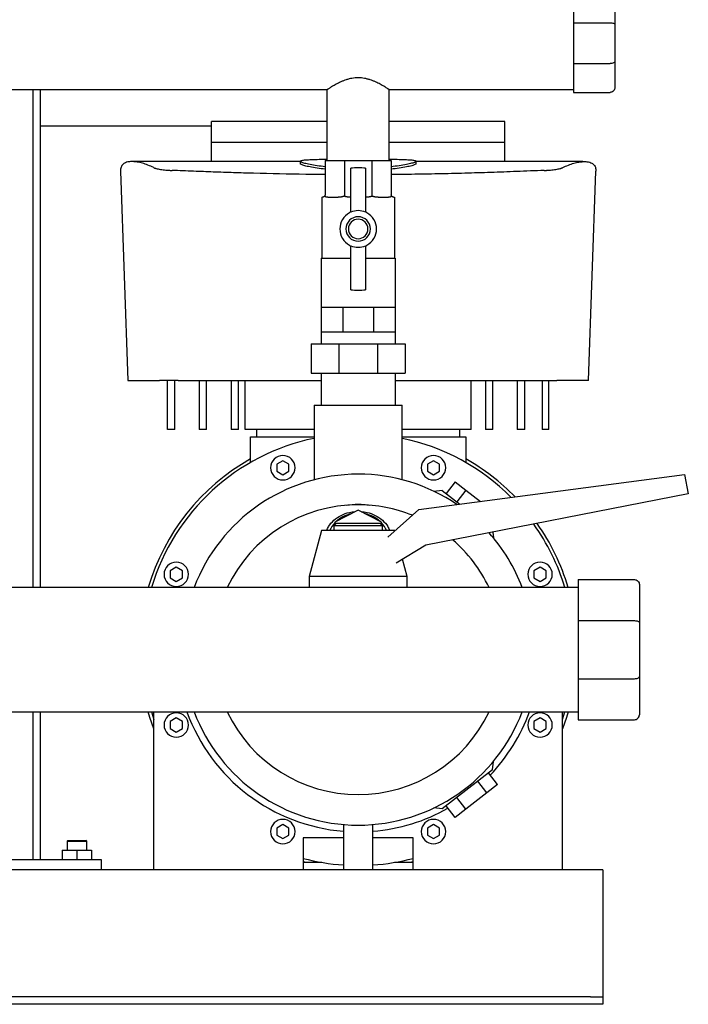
# Model space of a CAD drawing. Header units: millimetres. Extents: x 13 to 1887, y 14 to 894.
# Tile 7 of 8: x 1613 to 1887, y 14 to 417. Entities that reach past the tile are written whole.
import ezdxf

# ---------------------------------------------------------------- set-up
doc = ezdxf.new("R2010")
doc.units = ezdxf.units.MM

msp = doc.modelspace()

# ---------------------------------------------------------------- linework, layer by layer
at = {"color": 7, "linetype": 'Continuous', "lineweight": 25}
for p, q in [((1839.59, 427.43), (1839.59, 415.62)), ((1856.59, 425.43), (1856.59, 414.79)), ((1839.59, 415.62), (1839.59, 398.93)), ((1839.59, 415.62), (1854.59, 415.62)), ((1856.59, 414.79), (1856.59, 399.76)), ((1839.59, 398.93), (1854.59, 398.93)), ((1839.59, 398.93), (1839.59, 387.13)), ((1856.59, 399.76), (1856.59, 389.13)), ((1738.89, 388.23), (1464.29, 388.23)), ((1618.59, 388.23), (1618.59, 184.68)), ((1621.59, 388.23), (1621.59, 184.68)), ((1738.89, 359.28), (1738.89, 388.23)), ((1839.59, 388.23), (1764.29, 388.23)), ((1764.29, 359.28), (1764.29, 388.23)), ((1839.59, 387.13), (1854.59, 387.13)), ((1738.89, 375.28), (1691.59, 375.28)), ((1691.59, 366.72), (1691.59, 375.28)), ((1811.59, 375.28), (1764.29, 375.28)), ((1811.59, 366.72), (1811.59, 375.28)), ((1691.59, 373.28), (1621.59, 373.28)), ((1691.59, 366.72), (1738.89, 366.72)), ((1764.29, 366.72), (1811.59, 366.72)), ((1727.9, 358.81), (1659.67, 358.81)), ((1727.9, 358.96), (1727.9, 357.96)), ((1738.05, 359.28), (1745.98, 359.28)), ((1738.05, 359.28), (1738.05, 345.28)), ((1745.98, 359.28), (1745.98, 345.28)), ((1745.98, 359.28), (1757.2, 359.28)), ((1757.2, 359.28), (1757.2, 345.28)), ((1757.2, 359.28), (1765.14, 359.28)), ((1765.14, 359.28), (1765.14, 345.28)), ((1775.28, 357.96), (1775.28, 358.96)), ((1843.51, 358.81), (1775.28, 358.81)), ((1654.42, 354.93), (1657.39, 269.28)), ((1748.59, 338.15), (1748.59, 356.1)), ((1754.59, 356.1), (1754.59, 338.15)), ((1845.79, 269.28), (1848.76, 354.93)), ((1736.75, 344.28), (1736.75, 319.28)), ((1736.75, 344.28), (1737.05, 344.28)), ((1739.21, 344.28), (1743.41, 344.28)), ((1759.78, 344.28), (1763.98, 344.28)), ((1766.14, 344.28), (1766.44, 344.28)), ((1766.44, 344.28), (1766.44, 319.28)), ((1748.59, 306.46), (1748.59, 324.4)), ((1754.59, 324.4), (1754.59, 306.46)), ((1736.45, 319.28), (1736.45, 299.28)), ((1736.45, 319.28), (1748.59, 319.28)), ((1754.59, 319.28), (1766.74, 319.28)), ((1766.74, 319.28), (1766.74, 299.28)), ((1736.45, 299.28), (1736.45, 289.28)), ((1736.45, 299.28), (1740.88, 299.28)), ((1740.88, 299.28), (1745.32, 299.28)), ((1745.32, 299.28), (1745.32, 289.28)), ((1745.32, 299.28), (1751.59, 299.28)), ((1751.59, 299.28), (1757.86, 299.28)), ((1757.86, 299.28), (1757.86, 289.28)), ((1757.86, 299.28), (1762.3, 299.28)), ((1762.3, 299.28), (1766.74, 299.28)), ((1766.74, 299.28), (1766.74, 289.28)), ((1736.45, 289.28), (1740.88, 289.28)), ((1736.45, 289.28), (1736.45, 284.28)), ((1740.88, 289.28), (1745.32, 289.28)), ((1745.32, 289.28), (1751.59, 289.28)), ((1751.59, 289.28), (1757.86, 289.28)), ((1757.86, 289.28), (1762.3, 289.28)), ((1762.3, 289.28), (1766.74, 289.28)), ((1766.74, 289.28), (1766.74, 284.28)), ((1732.42, 284.28), (1732.42, 272.28)), ((1732.42, 284.28), (1743.65, 284.28)), ((1743.65, 284.28), (1743.65, 272.28)), ((1743.65, 284.28), (1759.53, 284.28)), ((1759.53, 284.28), (1759.53, 272.28)), ((1759.53, 284.28), (1770.76, 284.28)), ((1770.76, 284.28), (1770.76, 272.28)), ((1732.42, 272.28), (1743.65, 272.28)), ((1736.45, 272.28), (1736.45, 259.28)), ((1743.65, 272.28), (1759.53, 272.28)), ((1759.53, 272.28), (1770.76, 272.28)), ((1766.74, 272.28), (1766.74, 259.28)), ((1657.39, 269.28), (1670.4, 269.28)), ((1673.59, 249.28), (1673.59, 269.28)), ((1676.59, 249.28), (1676.59, 269.28)), ((1677.95, 269.28), (1736.45, 269.28)), ((1686.59, 269.28), (1686.59, 249.28)), ((1689.59, 249.28), (1689.59, 269.28)), ((1699.59, 269.28), (1699.59, 249.28)), ((1702.59, 249.28), (1702.59, 269.28)), ((1705.33, 249.28), (1705.33, 269.28)), ((1766.74, 269.28), (1825.23, 269.28)), ((1797.86, 249.28), (1797.86, 269.28)), ((1803.59, 269.28), (1803.59, 249.28)), ((1806.59, 249.28), (1806.59, 269.28)), ((1816.59, 269.28), (1816.59, 249.28)), ((1819.8, 249.28), (1819.8, 269.28)), ((1826.77, 269.28), (1826.77, 249.28)), ((1829.59, 249.28), (1829.59, 269.28)), ((1845.79, 269.28), (1832.79, 269.28)), ((1733.59, 259.28), (1733.59, 228.73)), ((1733.59, 259.28), (1751.59, 259.28)), ((1751.59, 259.28), (1769.59, 259.28)), ((1769.59, 228.73), (1769.59, 259.28)), ((1676.59, 249.28), (1673.59, 249.28)), ((1689.59, 249.28), (1686.59, 249.28)), ((1702.59, 249.28), (1699.59, 249.28)), ((1733.59, 249.28), (1705.33, 249.28)), ((1707.59, 235.78), (1707.59, 246.28)), ((1707.59, 246.28), (1710.59, 246.28)), ((1710.09, 246.28), (1710.09, 249.28)), ((1710.59, 246.28), (1733.59, 246.28)), ((1797.86, 249.28), (1769.59, 249.28)), ((1769.59, 246.28), (1792.59, 246.28)), ((1792.59, 246.28), (1795.59, 246.28)), ((1793.09, 249.28), (1793.09, 246.28)), ((1795.59, 246.28), (1795.59, 235.78)), ((1806.59, 249.28), (1803.59, 249.28)), ((1819.8, 249.28), (1816.59, 249.28)), ((1829.59, 249.28), (1826.77, 249.28)), ((1720.79, 236.54), (1718.29, 235.09)), ((1718.29, 235.09), (1718.29, 232.21)), ((1723.29, 235.09), (1720.79, 236.54)), ((1723.29, 232.21), (1723.29, 235.09)), ((1782.4, 236.54), (1779.9, 235.09)), ((1779.9, 235.09), (1779.9, 232.21)), ((1784.9, 235.09), (1782.4, 236.54)), ((1784.9, 232.21), (1784.9, 235.09)), ((1718.29, 232.21), (1720.79, 230.76)), ((1720.79, 230.76), (1723.29, 232.21)), ((1776.43, 216.52), (1885.04, 230.93)), ((1779.9, 232.21), (1782.4, 230.76)), ((1782.4, 230.76), (1784.9, 232.21)), ((1885.04, 230.93), (1886.59, 222.93)), ((1791.28, 227.89), (1787.58, 223.16)), ((1791.28, 227.89), (1795.6, 224.51)), ((1886.59, 222.93), (1779.24, 202.06)), ((1785.98, 224.41), (1782.57, 223.99)), ((1785.98, 224.41), (1793.23, 218.75)), ((1795.6, 224.51), (1791.9, 219.78)), ((1795.6, 224.51), (1801.56, 219.85)), ((1751.59, 216.37), (1742.09, 211.44)), ((1761.09, 211.44), (1751.59, 216.37)), ((1763.7, 205.28), (1776.43, 216.52)), ((1742.59, 210.93), (1741.59, 209.93)), ((1741.59, 209.93), (1741.59, 207.93)), ((1751.59, 209.93), (1741.59, 209.93)), ((1742.09, 211.44), (1742.09, 210.43)), ((1742.59, 210.93), (1751.59, 210.93)), ((1751.59, 210.93), (1760.59, 210.93)), ((1761.59, 209.93), (1751.59, 209.93)), ((1761.59, 209.93), (1760.59, 210.93)), ((1761.09, 210.43), (1761.09, 211.44)), ((1761.59, 207.93), (1761.59, 209.93)), ((1736.59, 207.93), (1731.59, 189.18)), ((1751.59, 207.93), (1736.59, 207.93)), ((1766.59, 207.93), (1751.59, 207.93)), ((1766.59, 207.93), (1766.59, 207.93)), ((1806.6, 207.38), (1806.89, 205)), ((1779.24, 202.06), (1767.19, 194.69)), ((1771.59, 189.18), (1769.71, 196.23)), ((1677.22, 192.97), (1674.72, 191.53)), ((1674.72, 191.53), (1674.72, 188.64)), ((1679.72, 191.53), (1677.22, 192.97)), ((1679.72, 188.64), (1679.72, 191.53)), ((1825.96, 192.97), (1823.46, 191.53)), ((1823.46, 191.53), (1823.46, 188.64)), ((1828.46, 191.53), (1825.96, 192.97)), ((1828.46, 188.64), (1828.46, 191.53)), ((1674.72, 188.64), (1677.22, 187.2)), ((1677.22, 187.2), (1679.72, 188.64)), ((1731.59, 189.18), (1731.59, 184.68)), ((1751.59, 189.18), (1731.59, 189.18)), ((1771.59, 189.18), (1751.59, 189.18)), ((1771.59, 184.68), (1771.59, 189.18)), ((1823.46, 188.64), (1825.96, 187.2)), ((1825.96, 187.2), (1828.46, 188.64)), ((1841.59, 187.93), (1864.59, 187.93)), ((1841.59, 187.93), (1841.59, 171.14)), ((1866.59, 185.93), (1866.59, 170.32)), ((1841.59, 184.68), (1459.94, 184.68)), ((1841.59, 171.14), (1841.59, 147.41)), ((1841.59, 171.14), (1864.59, 171.14)), ((1866.59, 170.32), (1866.59, 148.24)), ((1841.59, 147.41), (1864.59, 147.41)), ((1841.59, 147.41), (1841.59, 130.63)), ((1866.59, 148.24), (1866.59, 132.63)), ((1069.09, 133.88), (1841.59, 133.88)), ((1618.59, 133.88), (1618.59, 73.28)), ((1621.59, 133.88), (1621.59, 73.28)), ((1667.08, 133.88), (1668.09, 130.71)), ((1668.09, 69.28), (1668.09, 133.88)), ((1835.09, 130.71), (1836.11, 133.88)), ((1835.09, 69.28), (1835.09, 133.88)), ((1677.22, 131.36), (1674.72, 129.91)), ((1674.72, 129.91), (1674.72, 127.03)), ((1679.72, 129.91), (1677.22, 131.36)), ((1679.72, 127.03), (1679.72, 129.91)), ((1825.96, 131.36), (1823.46, 129.91)), ((1823.46, 129.91), (1823.46, 127.03)), ((1828.46, 129.91), (1825.96, 131.36)), ((1828.46, 127.03), (1828.46, 129.91)), ((1841.59, 130.63), (1864.59, 130.63)), ((1674.72, 127.03), (1677.22, 125.58)), ((1677.22, 125.58), (1679.72, 127.03)), ((1823.46, 127.03), (1825.96, 125.58)), ((1825.96, 125.58), (1828.46, 127.03)), ((1806.47, 110.15), (1806.89, 113.56)), ((1806.47, 110.15), (1785.98, 94.14)), ((1808.56, 104.17), (1804.87, 108.9)), ((1804.24, 100.79), (1800.55, 105.52)), ((1804.24, 100.79), (1795.6, 94.04)), ((1808.56, 104.17), (1804.24, 100.79)), ((1795.6, 94.04), (1791.9, 98.77)), ((1785.98, 94.14), (1782.57, 94.56)), ((1791.28, 90.66), (1787.58, 95.39)), ((1795.6, 94.04), (1791.28, 90.66)), ((1720.79, 87.79), (1718.29, 86.35)), ((1718.29, 86.35), (1718.29, 83.46)), ((1723.29, 86.35), (1720.79, 87.79)), ((1723.29, 83.46), (1723.29, 86.35)), ((1745.59, 87.78), (1745.59, 69.28)), ((1757.59, 69.28), (1757.59, 87.78)), ((1782.4, 87.79), (1779.9, 86.35)), ((1779.9, 86.35), (1779.9, 83.46)), ((1784.9, 86.35), (1782.4, 87.79)), ((1784.9, 83.46), (1784.9, 86.35)), ((1632.89, 81.28), (1632.59, 80.98)), ((1632.59, 80.98), (1632.59, 77.28)), ((1632.59, 80.98), (1633.24, 80.98)), ((1632.89, 81.28), (1633.49, 81.28)), ((1633.24, 80.98), (1640.59, 80.98)), ((1633.49, 81.28), (1640.29, 81.28)), ((1640.59, 80.98), (1640.29, 81.28)), ((1640.59, 77.28), (1640.59, 80.98)), ((1718.29, 83.46), (1720.79, 82.02)), ((1720.79, 82.02), (1723.29, 83.46)), ((1745.59, 82.28), (1729.09, 82.28)), ((1729.09, 82.28), (1729.09, 69.28)), ((1774.09, 82.28), (1757.59, 82.28)), ((1774.09, 69.28), (1774.09, 82.28)), ((1779.9, 83.46), (1782.4, 82.02)), ((1782.4, 82.02), (1784.9, 83.46)), ((1630.59, 77.28), (1630.59, 73.28)), ((1630.59, 77.28), (1636.59, 77.28)), ((1636.59, 77.28), (1636.59, 73.28)), ((1636.59, 77.28), (1642.59, 77.28)), ((1642.59, 77.28), (1642.59, 73.28)), ((1646.59, 73.28), (1556.59, 73.28)), ((1646.59, 69.28), (1646.59, 73.28)), ((1668.09, 69.28), (1535.09, 69.28)), ((1729.09, 69.28), (1668.09, 69.28)), ((1736.79, 72.28), (1729.09, 72.28)), ((1745.59, 69.28), (1729.09, 69.28)), ((1751.59, 69.28), (1745.59, 69.28)), ((1757.59, 69.28), (1751.59, 69.28)), ((1774.09, 69.28), (1757.59, 69.28)), ((1774.09, 72.28), (1766.39, 72.28)), ((1835.09, 69.28), (1774.09, 69.28)), ((1851.59, 69.28), (1835.09, 69.28)), ((1851.59, 69.28), (1851.59, 64.28)), ((1851.59, 64.28), (1851.59, 19.28)), ((1846.59, 17.28), (1056.59, 17.28)), ((1846.59, 17.28), (1851.59, 17.28)), ((1851.59, 19.28), (1851.59, 17.28)), ((1851.59, 17.28), (1851.59, 14.28)), ((1846.59, 14.28), (1056.59, 14.28)), ((1851.59, 14.28), (1846.59, 14.28))]:
    msp.add_line(p, q, dxfattribs=at)
at = {"color": 7, "linetype": 'Continuous', "lineweight": 25, "flags": 128}
for points in [[(1668.09, 126.92), (1666.42, 131.6), (1665.72, 133.88)], [(1837.46, 133.88), (1836.76, 131.6), (1835.09, 126.92)], [(1730.37, 72.28), (1729.32, 72.54), (1729.09, 72.6)], [(1774.09, 72.6), (1773.86, 72.54), (1772.81, 72.28)]]:
    msp.add_lwpolyline(points, dxfattribs=at)
at = {"color": 7, "linetype": 'Continuous', "lineweight": 25}
for centre, radius, start, end in [((1751.59, 331.28), 25, 83.1079, 96.8921), ((1747.59, 338.78), 1, 298.0725, 0), ((1751.59, 331.28), 7.5, 66.4218, 113.5782), ((1755.59, 338.78), 1, 180, 241.9275), ((1751.59, 331.28), 7.5, 118.0725, 241.9275), ((1751.59, 331.28), 5, 90, 270), ((1751.59, 331.28), 4, 90, 270), ((1751.59, 331.28), 5, 270, 90), ((1751.59, 331.28), 4, 270, 90), ((1751.59, 331.28), 7.5, 298.0725, 61.9275), ((1747.59, 323.78), 1, 0, 61.9275), ((1751.59, 331.28), 7.5, 246.4218, 270), ((1751.59, 331.28), 7.5, 270, 293.5782), ((1755.59, 323.78), 1, 118.0725, 180), ((1751.59, 331.28), 25, 263.1079, 270), ((1751.59, 331.28), 25, 270, 276.8921), ((1751.59, 159.28), 88.25, 101.769, 163.2726), ((1751.59, 159.28), 88.25, 44.8556, 78.231), ((1720.79, 233.65), 5, 90, 270), ((1720.79, 233.65), 5, 270, 90), ((1782.4, 233.65), 5, 90, 270), ((1782.4, 233.65), 5, 270, 90), ((1751.59, 159.28), 89.55, 119.4291, 163.5224), ((1751.59, 159.28), 89.55, 44.2247, 60.5709), ((1751.59, 159.28), 71.75, 90, 159.2674), ((1751.59, 159.28), 71.75, 55.7432, 90), ((1751.59, 159.28), 59.25, 90, 154.6154), ((1751.59, 159.28), 59.25, 67.9775, 90), ((1751.31, 202.19), 12.88, 102.5938, 132.2575), ((1751.87, 202.19), 12.88, 47.7425, 77.4062), ((1750.15, 203.48), 11.15, 136.3275, 156.4956), ((1753.03, 203.48), 11.15, 23.5044, 43.6725), ((1751.59, 159.28), 88.25, 16.7274, 35.589), ((1751.59, 159.28), 89.55, 16.4776, 35.2089), ((1751.59, 159.28), 71.75, 20.7326, 41.7835), ((1751.59, 159.28), 59.25, 25.3846, 49.2993), ((1677.22, 190.08), 5, 90, 270), ((1677.22, 190.08), 5, 270, 90), ((1825.96, 190.08), 5, 90, 270), ((1825.96, 190.08), 5, 270, 90), ((1677.22, 128.47), 5, 90, 270), ((1677.22, 128.47), 5, 270, 90), ((1751.59, 159.28), 74.5, 199.9341, 265.3806), ((1751.59, 159.28), 71.75, 200.7326, 270), ((1751.59, 159.28), 59.25, 205.3846, 270), ((1751.59, 159.28), 59.25, 270, 334.6154), ((1751.59, 159.28), 71.75, 270, 339.2674), ((1751.59, 159.28), 74.5, 316.4672, 340.0659), ((1825.96, 128.47), 5, 90, 270), ((1825.96, 128.47), 5, 270, 90), ((1751.59, 159.28), 74.5, 274.6194, 299.5328), ((1720.79, 84.9), 5, 90, 270), ((1720.79, 84.9), 5, 270, 90), ((1782.4, 84.9), 5, 90, 270), ((1782.4, 84.9), 5, 270, 90), ((1751.59, 159.28), 88.25, 255.2289, 266.1015), ((1751.59, 159.28), 88.25, 273.8985, 284.7711)]:
    msp.add_arc(centre, radius, start, end, dxfattribs=at)
for points, knots in [([(1854.59, 415.62), (1854.83, 415.62), (1855.08, 415.61), (1855.57, 415.52), (1855.81, 415.46), (1856.2, 415.3), (1856.35, 415.2), (1856.55, 415), (1856.59, 414.89), (1856.59, 414.79)], [0, 0, 0, 0, 0.25, 0.25, 0.5, 0.5, 0.75, 0.75, 1, 1, 1, 1]), ([(1856.59, 399.76), (1856.59, 399.66), (1856.55, 399.56), (1856.35, 399.35), (1856.2, 399.25), (1855.81, 399.09), (1855.57, 399.03), (1855.08, 398.95), (1854.83, 398.93), (1854.59, 398.93)], [0, 0, 0, 0, 0.25, 0.25, 0.5, 0.5, 0.75, 0.75, 1, 1, 1, 1]), ([(1764.29, 388.23), (1764.29, 388.23), (1764.29, 388.23), (1764.28, 388.24), (1764.26, 388.25), (1764.23, 388.27), (1764.19, 388.29), (1764.15, 388.32), (1764.09, 388.36), (1763.98, 388.44), (1763.74, 388.59), (1763.31, 388.87), (1762.76, 389.21), (1762.14, 389.59), (1761.4, 390.02), (1760.59, 390.47), (1759.66, 390.95), (1758.67, 391.42), (1757.63, 391.86), (1756.51, 392.26), (1755.37, 392.6), (1753.74, 392.96), (1751.61, 393.16), (1749.47, 392.96), (1747.84, 392.6), (1746.69, 392.27), (1745.56, 391.86), (1744.52, 391.42), (1743.52, 390.95), (1742.6, 390.47), (1741.78, 390.03), (1741.05, 389.59), (1740.42, 389.21), (1739.88, 388.87), (1739.45, 388.59), (1739.18, 388.42), (1739.03, 388.32), (1738.95, 388.27), (1738.9, 388.23), (1738.89, 388.23), (1738.89, 388.23)], [0, 0, 0, 0, 0.007713, 0.015445, 0.023201, 0.03098, 0.038787, 0.046622, 0.054488, 0.062387, 0.093031, 0.124984, 0.154997, 0.187465, 0.215862, 0.24992, 0.281202, 0.312515, 0.346072, 0.37462, 0.407258, 0.437247, 0.499736, 0.562006, 0.592025, 0.624681, 0.653498, 0.687401, 0.718648, 0.750063, 0.784024, 0.812345, 0.844892, 0.874972, 0.906835, 0.937398, 0.953218, 0.968914, 0.984502, 1, 1, 1, 1]), ([(1856.59, 389.13), (1856.59, 388.89), (1856.55, 388.64), (1856.35, 388.14), (1856.2, 387.91), (1855.81, 387.52), (1855.57, 387.36), (1855.08, 387.17), (1854.83, 387.13), (1854.59, 387.13)], [0, 0, 0, 0, 0.25, 0.25, 0.5, 0.5, 0.75, 0.75, 1, 1, 1, 1]), ([(1667.97, 356.36), (1667.17, 356.73), (1665.53, 357.49), (1663.32, 358.21), (1661.32, 358.66), (1659.57, 358.85), (1658.08, 358.81), (1656.6, 358.52), (1655.34, 357.82), (1654.49, 356.63), (1654.44, 355.49), (1654.42, 354.93)], [0, 0, 0, 0, 0.089077, 0.184285, 0.281478, 0.373787, 0.469109, 0.563681, 0.712194, 0.861097, 1, 1, 1, 1]), ([(1738.05, 356.7), (1736.94, 356.84), (1734.6, 357.13), (1731.8, 357.63), (1729.58, 358.12), (1728.22, 358.58), (1727.75, 358.96), (1728.2, 359.27), (1729.54, 359.5), (1731.73, 359.65), (1734.73, 359.74), (1737.19, 359.78), (1738.73, 359.79), (1738.89, 359.79)], [0, 0, 0, 0, 0.089327, 0.189171, 0.288941, 0.388928, 0.488542, 0.588677, 0.688231, 0.788317, 0.888115, 0.987924, 1, 1, 1, 1]), ([(1764.29, 359.79), (1764.45, 359.79), (1765.98, 359.78), (1768.44, 359.74), (1771.44, 359.65), (1773.63, 359.5), (1774.98, 359.27), (1775.43, 358.97), (1774.96, 358.58), (1773.61, 358.13), (1771.4, 357.63), (1768.59, 357.13), (1766.24, 356.84), (1765.14, 356.7)], [0, 0, 0, 0, 0.011346, 0.111179, 0.211312, 0.310871, 0.410952, 0.510751, 0.610555, 0.710638, 0.810207, 0.910343, 1, 1, 1, 1]), ([(1835.22, 356.36), (1836.01, 356.73), (1837.65, 357.49), (1839.86, 358.21), (1841.86, 358.66), (1843.61, 358.85), (1845.1, 358.81), (1846.59, 358.52), (1847.85, 357.82), (1848.69, 356.63), (1848.74, 355.49), (1848.76, 354.93)], [0, 0, 0, 0, 0.089079, 0.184286, 0.281479, 0.37379, 0.469111, 0.563683, 0.712196, 0.861101, 1, 1, 1, 1]), ([(1667.97, 356.36), (1667.99, 356.35), (1668.05, 356.32), (1668.15, 356.28), (1668.25, 356.24), (1668.36, 356.2), (1668.48, 356.16), (1668.61, 356.12), (1668.74, 356.07), (1668.89, 356.03), (1669.22, 355.95), (1669.79, 355.82), (1670.72, 355.65), (1671.76, 355.5), (1672.69, 355.4), (1673.42, 355.34), (1673.93, 355.3), (1674.44, 355.26), (1674.96, 355.23), (1675.31, 355.22), (1675.48, 355.21)], [0, 0, 0, 0, 0.02789, 0.055681, 0.0834, 0.111073, 0.138726, 0.166387, 0.194083, 0.221839, 0.249681, 0.374933, 0.499623, 0.625112, 0.74969, 0.800178, 0.850295, 0.900201, 0.950051, 1, 1, 1, 1]), ([(1738.05, 353.55), (1735.43, 353.57), (1725.65, 353.62), (1713.19, 353.9), (1700.59, 354.27), (1692.42, 354.56), (1684.01, 354.87), (1678.42, 355.09), (1675.48, 355.21)], [0, 0, 0, 0, 0.124497, 0.464254, 0.594352, 0.728394, 0.857297, 1, 1, 1, 1]), ([(1738.05, 355.7), (1736.93, 355.84), (1734.59, 356.13), (1731.79, 356.63), (1729.55, 357.13), (1728.29, 357.58), (1727.76, 357.85), (1727.91, 357.96), (1727.9, 357.96)], [0, 0, 0, 0, 0.1836913, 0.3876316, 0.59056, 0.7946712, 0.9976279, 1, 1, 1, 1]), ([(1775.28, 357.96), (1775.27, 357.96), (1775.43, 357.85), (1774.9, 357.58), (1773.63, 357.13), (1771.4, 356.63), (1768.59, 356.13), (1766.24, 355.84), (1765.14, 355.7)], [0, 0, 0, 0, 0.002036, 0.205615, 0.409763, 0.612862, 0.817119, 1, 1, 1, 1]), ([(1827.7, 355.21), (1823.93, 355.06), (1816.68, 354.77), (1805.84, 354.38), (1795.16, 354.04), (1784.35, 353.79), (1774.31, 353.61), (1767.9, 353.55), (1765.14, 353.53)], [0, 0, 0, 0, 0.183129, 0.351992, 0.522053, 0.695302, 0.868473, 1, 1, 1, 1]), ([(1827.7, 355.21), (1827.8, 355.21), (1827.99, 355.22), (1828.28, 355.24), (1828.57, 355.25), (1828.86, 355.27), (1829.14, 355.29), (1829.42, 355.31), (1829.7, 355.33), (1829.97, 355.35), (1830.55, 355.41), (1831.41, 355.5), (1832.46, 355.65), (1833.38, 355.82), (1834.01, 355.96), (1834.41, 356.07), (1834.66, 356.14), (1834.87, 356.21), (1835.06, 356.29), (1835.16, 356.34), (1835.22, 356.36)], [0, 0, 0, 0, 0.027693, 0.055336, 0.082955, 0.110577, 0.138228, 0.165934, 0.193722, 0.221619, 0.249653, 0.37413, 0.499566, 0.624285, 0.749617, 0.799804, 0.849779, 0.899699, 0.94972, 1, 1, 1, 1]), ([(1737.88, 344.72), (1737.86, 344.7), (1737.83, 344.66), (1737.79, 344.6), (1737.74, 344.55), (1737.69, 344.51), (1737.63, 344.47), (1737.58, 344.43), (1737.52, 344.4), (1737.46, 344.37), (1737.36, 344.32), (1737.21, 344.28), (1737.1, 344.28), (1737.05, 344.28)], [0, 0, 0, 0, 0.043558, 0.089834, 0.139001, 0.191204, 0.246563, 0.305179, 0.367139, 0.432513, 0.501363, 0.727535, 1, 1, 1, 1]), ([(1738.05, 345.28), (1738.05, 345.18), (1738.03, 345.08), (1737.97, 344.89), (1737.93, 344.8), (1737.88, 344.72)], [0, 0, 0, 0, 0.5, 0.5, 1, 1, 1, 1]), ([(1739.21, 344.28), (1739.15, 344.28), (1739.03, 344.28), (1738.87, 344.29), (1738.72, 344.3), (1738.59, 344.32), (1738.45, 344.34), (1738.31, 344.39), (1738.18, 344.45), (1738.06, 344.52), (1737.96, 344.61), (1737.9, 344.68), (1737.88, 344.72)], [0, 0, 0, 0, 0.11467, 0.22187, 0.321639, 0.414022, 0.49908, 0.620392, 0.730617, 0.830194, 0.919716, 1, 1, 1, 1]), ([(1745.91, 344.72), (1745.88, 344.7), (1745.81, 344.66), (1745.69, 344.6), (1745.57, 344.55), (1745.44, 344.51), (1745.3, 344.47), (1745.15, 344.43), (1744.99, 344.4), (1744.82, 344.37), (1744.51, 344.32), (1744.03, 344.28), (1743.63, 344.28), (1743.41, 344.28)], [0, 0, 0, 0, 0.043558, 0.089834, 0.139001, 0.191204, 0.246563, 0.305179, 0.367139, 0.432513, 0.501363, 0.727535, 1, 1, 1, 1]), ([(1745.98, 345.28), (1745.98, 345.18), (1745.97, 345.08), (1745.95, 344.89), (1745.93, 344.8), (1745.91, 344.72)], [0, 0, 0, 0, 0.5, 0.5, 1, 1, 1, 1]), ([(1748.62, 344.28), (1748.51, 344.28), (1748.3, 344.28), (1748, 344.29), (1747.72, 344.3), (1747.46, 344.32), (1747.19, 344.34), (1746.9, 344.39), (1746.6, 344.45), (1746.34, 344.52), (1746.11, 344.61), (1745.97, 344.68), (1745.91, 344.72)], [0, 0, 0, 0, 0.11467, 0.22187, 0.321639, 0.414022, 0.49908, 0.620392, 0.730617, 0.830194, 0.919716, 1, 1, 1, 1]), ([(1757.27, 344.72), (1757.24, 344.7), (1757.17, 344.66), (1757.05, 344.6), (1756.93, 344.55), (1756.79, 344.51), (1756.65, 344.47), (1756.49, 344.43), (1756.32, 344.4), (1756.15, 344.37), (1755.82, 344.32), (1755.29, 344.28), (1754.82, 344.28), (1754.56, 344.28)], [0, 0, 0, 0, 0.043558, 0.089834, 0.139001, 0.191204, 0.246563, 0.305179, 0.367139, 0.432513, 0.501363, 0.727535, 1, 1, 1, 1]), ([(1757.2, 345.28), (1757.2, 345.18), (1757.21, 345.08), (1757.23, 344.89), (1757.25, 344.8), (1757.27, 344.72)], [0, 0, 0, 0, 0.5, 0.5, 1, 1, 1, 1]), ([(1759.78, 344.28), (1759.68, 344.28), (1759.5, 344.28), (1759.24, 344.29), (1758.99, 344.3), (1758.76, 344.32), (1758.5, 344.34), (1758.23, 344.39), (1757.95, 344.45), (1757.7, 344.52), (1757.47, 344.61), (1757.34, 344.68), (1757.27, 344.72)], [0, 0, 0, 0, 0.11467, 0.22187, 0.321639, 0.414022, 0.49908, 0.620392, 0.730617, 0.830194, 0.919716, 1, 1, 1, 1]), ([(1765.31, 344.72), (1765.29, 344.7), (1765.26, 344.66), (1765.21, 344.6), (1765.16, 344.55), (1765.1, 344.51), (1765.04, 344.47), (1764.96, 344.43), (1764.89, 344.4), (1764.8, 344.37), (1764.64, 344.32), (1764.38, 344.28), (1764.12, 344.28), (1763.98, 344.28)], [0, 0, 0, 0, 0.043558, 0.089834, 0.139001, 0.191204, 0.246563, 0.305179, 0.367139, 0.432513, 0.501363, 0.727535, 1, 1, 1, 1]), ([(1765.31, 344.72), (1765.25, 344.8), (1765.21, 344.89), (1765.15, 345.08), (1765.14, 345.18), (1765.14, 345.28)], [0, 0, 0, 0, 0.5, 0.5, 1, 1, 1, 1]), ([(1766.14, 344.28), (1766.11, 344.28), (1766.07, 344.28), (1766, 344.29), (1765.92, 344.3), (1765.85, 344.32), (1765.77, 344.34), (1765.68, 344.39), (1765.57, 344.45), (1765.48, 344.52), (1765.39, 344.61), (1765.33, 344.68), (1765.31, 344.72)], [0, 0, 0, 0, 0.1146702, 0.2218705, 0.3216387, 0.4140221, 0.4990801, 0.6203915, 0.7306171, 0.8301942, 0.9197163, 1, 1, 1, 1]), ([(1677.95, 269.28), (1677.85, 269.28), (1677.65, 269.28), (1677.36, 269.28), (1677.07, 269.28), (1676.78, 269.28), (1676.49, 269.28), (1676.21, 269.28), (1675.94, 269.28), (1675.66, 269.28), (1675.07, 269.28), (1674.21, 269.28), (1673.15, 269.28), (1672.22, 269.28), (1671.6, 269.28), (1671.19, 269.28), (1670.95, 269.28), (1670.74, 269.28), (1670.55, 269.28), (1670.45, 269.28), (1670.4, 269.28)], [0, 0, 0, 0, 0.027851, 0.055614, 0.083315, 0.110979, 0.138633, 0.166301, 0.194009, 0.221784, 0.24965, 0.374532, 0.499508, 0.624462, 0.749518, 0.799747, 0.849758, 0.899703, 0.949733, 1, 1, 1, 1]), ([(1825.23, 269.28), (1825.34, 269.28), (1825.56, 269.28), (1825.87, 269.28), (1826.19, 269.28), (1826.5, 269.28), (1826.81, 269.28), (1827.11, 269.28), (1827.41, 269.28), (1827.7, 269.28), (1827.99, 269.28), (1828.27, 269.28), (1828.54, 269.28), (1828.8, 269.28), (1829.06, 269.28), (1829.31, 269.28), (1829.55, 269.28), (1829.78, 269.28), (1830.08, 269.28), (1830.43, 269.28), (1830.82, 269.28), (1831.19, 269.28), (1831.53, 269.28), (1831.85, 269.28), (1832.14, 269.28), (1832.39, 269.28), (1832.61, 269.28), (1832.73, 269.28), (1832.79, 269.28)], [0, 0, 0, 0, 0.030149, 0.060298, 0.090427, 0.120515, 0.150545, 0.180495, 0.210348, 0.240083, 0.269683, 0.299129, 0.328403, 0.357488, 0.386368, 0.415027, 0.443449, 0.47162, 0.499526, 0.552557, 0.606493, 0.661233, 0.716668, 0.772683, 0.829152, 0.88595, 0.942943, 1, 1, 1, 1]), ([(1746.79, 218.33), (1748.38, 218.61), (1749.98, 218.76), (1753.2, 218.76), (1754.81, 218.61), (1756.39, 218.33)], [0, 0, 0, 0, 0.5, 0.5, 1, 1, 1, 1]), ([(1738.72, 207.93), (1738.95, 208.49), (1739.6, 210.08), (1741.62, 212.27), (1744.52, 214.27), (1747.52, 215.47), (1749.51, 215.63), (1750.28, 215.69)], [0, 0, 0, 0, 0.1305227, 0.3696581, 0.6089093, 0.8478874, 1, 1, 1, 1]), ([(1752.9, 215.69), (1753.68, 215.63), (1755.67, 215.47), (1758.67, 214.27), (1761.57, 212.27), (1763.58, 210.08), (1764.24, 208.49), (1764.47, 207.93)], [0, 0, 0, 0, 0.1523844, 0.3914912, 0.6305046, 0.8690284, 1, 1, 1, 1]), ([(1864.59, 187.93), (1864.83, 187.93), (1865.08, 187.88), (1865.57, 187.69), (1865.81, 187.54), (1866.2, 187.15), (1866.35, 186.91), (1866.55, 186.42), (1866.59, 186.16), (1866.59, 185.93)], [0, 0, 0, 0, 0.25, 0.25, 0.5, 0.5, 0.75, 0.75, 1, 1, 1, 1]), ([(1864.59, 171.14), (1864.83, 171.14), (1865.08, 171.13), (1865.57, 171.05), (1865.81, 170.98), (1866.2, 170.82), (1866.35, 170.72), (1866.55, 170.52), (1866.59, 170.41), (1866.59, 170.32)], [0, 0, 0, 0, 0.25, 0.25, 0.5, 0.5, 0.75, 0.75, 1, 1, 1, 1]), ([(1864.59, 147.41), (1864.83, 147.41), (1865.08, 147.43), (1865.57, 147.51), (1865.81, 147.57), (1866.2, 147.73), (1866.35, 147.83), (1866.55, 148.03), (1866.59, 148.14), (1866.59, 148.24)], [0, 0, 0, 0, 0.25, 0.25, 0.5, 0.5, 0.75, 0.75, 1, 1, 1, 1]), ([(1864.59, 130.63), (1864.83, 130.63), (1865.08, 130.67), (1865.57, 130.86), (1865.81, 131.02), (1866.2, 131.41), (1866.35, 131.64), (1866.55, 132.14), (1866.59, 132.39), (1866.59, 132.63)], [0, 0, 0, 0, 0.25, 0.25, 0.5, 0.5, 0.75, 0.75, 1, 1, 1, 1])]:
    msp.add_open_spline(points, degree=3, knots=knots, dxfattribs=at)
for points in [[(1691.59, 358.8), (1691.59, 361.84), (1691.59, 364.48), (1691.59, 366.72)], [(1811.59, 358.8), (1811.59, 361.84), (1811.59, 364.48), (1811.59, 366.72)]]:
    msp.add_open_spline(points, degree=3, dxfattribs=at)

doc.saveas('drawing.dxf')
